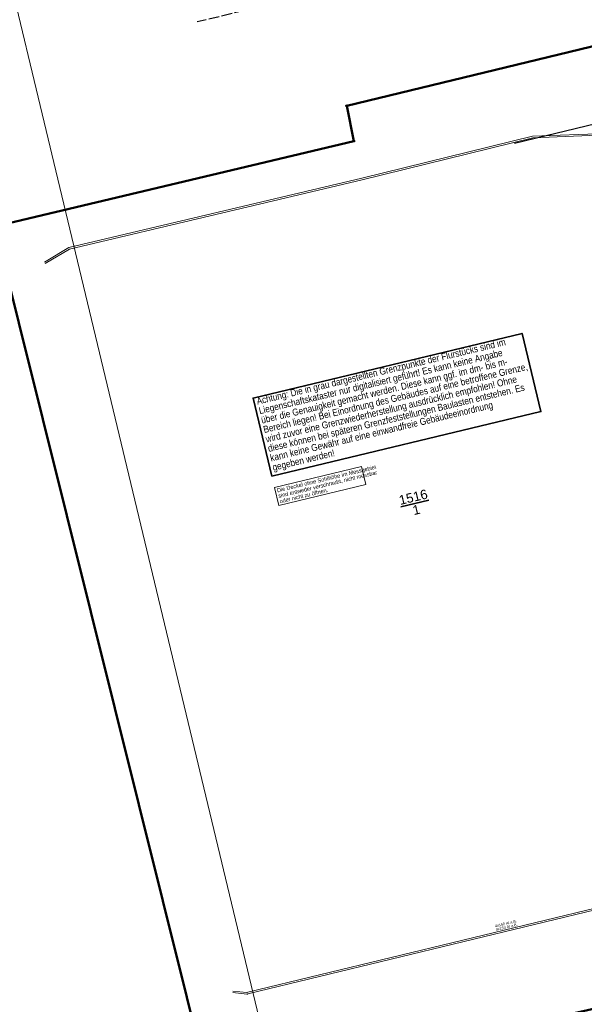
# Model space of a CAD drawing. Header units: metres. Extents: x 311004 to 311786, y 5688269 to 5688759.
# Tile 3 of 96: x 311135 to 311188, y 5688320 to 5688413. Entities that reach past the tile are written whole.
import ezdxf

# ---------------------------------------------------------------- set-up
doc = ezdxf.new("R2010")
doc.units = ezdxf.units.M
for name, pattern in [('1600.2028', [0]), ('2.195', [1.25, 1, -0.25]), ('2.42', [0]), ('2.8', [0])]:
    doc.linetypes.add(name, pattern=pattern)
doc.layers.get('0').update_dxf_attribs({"color": 1, "linetype": 'CONTINUOUS'})
for name, color, linetype in [('Digitalisierung Grenzen', 8, 'CONTINUOUS'), ('Flurstücke_Grenzpunkte', 51, 'CONTINUOUS'), ('Oberflächen', 7, 'CONTINUOUS'), ('Plottbox', 193, 'CONTINUOUS'), ('Stromversorgung', 1, 'CONTINUOUS'), ('Telekom', 202, 'CONTINUOUS'), ('TWL', 5, 'CONTINUOUS')]:
    doc.layers.add(name, color=color, linetype=linetype)
doc.styles.add('Beschriftung Elektroleitung', font='Arial.ttf', dxfattribs={"width": 0.97})
doc.styles.add('Flurstücksnummern neu', font='Arial.ttf', dxfattribs={"width": 0.85})
doc.styles.add('K 10 700 - Flurstücksnummer', font='Arial.ttf')
doc.styles.add('K 10 700 - Schrägstrich als Bruchstrich interpretiert', font='Arial.ttf')
doc.styles.add('Oberflächenmaterial', font='Arial Narrow.ttf')

# ---------------------------------------------------------------- blocks, each defined once
blk = doc.blocks.new('Grenzpunkt_ Abm. nach Quellenlage n. zu spezifizieren')
at = {"lineweight": -2}
blk.add_hatch(color=0, dxfattribs=at).paths.add_polyline_path([(0.165, 0), (0.159378, -0.042705), (0.142894, -0.0825), (0.116673, -0.116673), (0.0825, -0.142894), (0.042705, -0.159378), (0, -0.165), (-0.042705, -0.159378), (-0.0825, -0.142894), (-0.116673, -0.116673), (-0.142894, -0.0825), (-0.159378, -0.042705), (-0.165, 0), (-0.159378, 0.042705), (-0.142894, 0.0825), (-0.116673, 0.116673), (-0.0825, 0.142894), (-0.042705, 0.159378), (0, 0.165), (0.042705, 0.159378), (0.0825, 0.142894), (0.116673, 0.116673), (0.142894, 0.0825), (0.159378, 0.042705)], flags=0)
at = {"color": 0, "lineweight": -2}
blk.add_lwpolyline([(0.142894, -0.0825, -0.5773502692), (-0.142894, -0.0825, -0.5773502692), (0, 0.165, -0.5773502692)], format="xyb", close=True, dxfattribs=at)
blk = doc.blocks.new('O126')
at = {"layer": 'Flurstücke_Grenzpunkte', "color": 8, "linetype": '1600.2028', "lineweight": 50}
for points in [[(311213.236, 5688299.36), (311212.823, 5688300.865), (311210.444, 5688310.744), (311202.822, 5688308.995), (311199.504, 5688322.19), (311161.186, 5688313.62)], [(311161.186, 5688313.62), (311171.026, 5688273.373)]]:
    blk.add_lwpolyline(points, dxfattribs=at)
at = {"layer": 'Flurstücke_Grenzpunkte', "color": 7, "linetype": '1600.2028', "lineweight": 50}
blk.add_lwpolyline([(311171.026, 5688273.373), (311183.856, 5688279.214), (311194.455, 5688287.293), (311211.16, 5688298.014), (311213.236, 5688299.36)], dxfattribs=at)
at = {"layer": 'Flurstücke_Grenzpunkte', "color": 7, "lineweight": 35, "insert": (311176.915131, 5688315.598724), "char_height": 0.875, "attachment_point": 5, "rotation": 13.49997866, "line_spacing_factor": 0.84, "style": 'K 10 700 - Flurstücksnummer'}
blk.add_mtext('1517', dxfattribs=at)
blk = doc.blocks.new('O358')
at = {"layer": 'Flurstücke_Grenzpunkte', "color": 8, "linetype": '1600.2028', "lineweight": 50}
blk.add_lwpolyline([(311007.011, 5688417.298), (311018.208, 5688370.426), (311019.221, 5688366.186), (311132.995, 5688393.201), (311166.686, 5688401.201), (311166.016, 5688404.497), (311202.802, 5688413.395), (311194.642, 5688445.565)], dxfattribs=at)
blk = doc.blocks.new('O807')
at = {"layer": 'Flurstücke_Grenzpunkte', "color": 8, "linetype": '1600.2028', "lineweight": 50}
blk.add_lwpolyline([(311210.614, 5688405.752), (311208.756, 5688414.772), (311202.802, 5688413.395), (311166.016, 5688404.497), (311166.686, 5688401.201), (311132.995, 5688393.201), (311153.293, 5688311.958), (311161.186, 5688313.62)], dxfattribs=at)
at = {"layer": 'Flurstücke_Grenzpunkte', "color": 7, "lineweight": 35, "insert": (311172.401, 5688367.243), "char_height": 0.875, "attachment_point": 5, "rotation": 13.49998, "line_spacing_factor": 0.84, "style": 'K 10 700 - Schrägstrich als Bruchstrich interpretiert'}
blk.add_mtext('\\S1516/1;', dxfattribs=at)

msp = doc.modelspace()

# ---------------------------------------------------------------- linework, layer by layer
at = {"layer": 'Digitalisierung Grenzen', "color": 1, "linetype": 'Continuous', "lineweight": 35}
msp.add_lwpolyline([(311158.996763, 5688369.787845), (311157.236585, 5688377.119514), (311182.466818, 5688383.176757), (311184.226996, 5688375.845088)], close=True, dxfattribs=at)
at = {"layer": 'Oberflächen', "color": 1, "linetype": 'Continuous', "lineweight": 18}
msp.add_lwpolyline([(311159.665351, 5688367.062052), (311159.262658, 5688368.73939), (311167.42072, 5688370.697968), (311167.823413, 5688369.02063)], close=True, dxfattribs=at)
at = {"layer": 'Plottbox', "color": 7, "linetype": 'Continuous', "lineweight": 18}
msp.add_lwpolyline([(311160.207663, 5688308.936479), (311357.355665, 5688356.267527), (311308.85739, 5688558.277378), (311111.709389, 5688510.94633)], close=True, dxfattribs=at)
at = {"layer": 'Stromversorgung', "color": 134, "linetype": '2.8', "lineweight": 13}
for p, q in [((311183.449, 5688401.643), (311204.131, 5688402.477)), ((311204.137, 5688402.326), (311183.47, 5688401.494)), ((311167.443, 5688397.719), (311183.449, 5688401.643)), ((311183.47, 5688401.494), (311167.478, 5688397.573)), ((311139.963, 5688391.221), (311167.443, 5688397.719)), ((311167.478, 5688397.573), (311140.02, 5688391.08)), ((311137.677, 5688389.862), (311139.963, 5688391.221)), ((311140.02, 5688391.08), (311137.747, 5688389.731)), ((311156.744, 5688321.431), (311205.399, 5688333.209)), ((311205.435, 5688333.063), (311156.76, 5688321.28)), ((311155.346, 5688321.552), (311156.656, 5688321.422)), ((311156.655, 5688321.272), (311155.331, 5688321.402)), ((311156.656, 5688321.422), (311156.665, 5688321.422)), ((311156.665, 5688321.422), (311156.694, 5688321.419)), ((311156.694, 5688321.419), (311156.744, 5688321.431))]:
    msp.add_line(p, q, dxfattribs=at)
msp.add_arc((311156.685034, 5688321.570863), 0.300368, 264.26131375, 284.45263664, dxfattribs=at)
at = {"layer": 'Telekom', "color": 6, "linetype": '2.42', "lineweight": 25, "true_color": 0xf200f2}
msp.add_line((311181.748033, 5688400.999409), (311221.771392, 5688410.652675), dxfattribs=at)
at = {"layer": 'TWL', "color": 160, "linetype": '2.195', "lineweight": 25, "true_color": 0x3354ff}
msp.add_line((311166.206, 5688415.768), (311152.01, 5688412.357), dxfattribs=at)

# ---------------------------------------------------------------- block references
at = {"layer": 'Flurstücke_Grenzpunkte', "color": 7, "true_color": 0xffffff}
for name in ['O358', 'O807', 'O126']:
    msp.add_blockref(name, (0, 0), dxfattribs=at)
at = {"layer": 'Flurstücke_Grenzpunkte', "color": 8, "xscale": 0.5, "yscale": 0.5}
for p in [(311166.016, 5688404.497), (311166.686, 5688401.201)]:
    msp.add_blockref('Grenzpunkt_ Abm. nach Quellenlage n. zu spezifizieren', p, dxfattribs=at)

# ---------------------------------------------------------------- texts
at = {"layer": 'Digitalisierung Grenzen', "color": 1, "lineweight": 35, "insert": (311159.188883, 5688370.101357), "char_height": 0.65, "attachment_point": 7, "rotation": 13.49997866, "line_spacing_factor": 0.84, "style": 'Flurstücksnummern neu'}
msp.add_mtext('Achtung: Die in grau dargestellten Grenzpunkte der Flurstücks sind im\\PLiegenschaftskataster nur digitalisiert geführt! Es kann keine Angabe\\Püber die Genauigkeit gemacht werden. Diese kann ggf. im dm- bis m-\\PBereich liegen! Bei Einordnung des Gebäudes auf eine betroffene Grenze,\\Pwird zuvor eine Grenzwiederherstellung ausdrücklich empfohlen! Ohne\\Pdiese können bei späteren Grenzfeststellungen Baulasten entstehen. Es\\Pkann keine Gewähr auf eine einwandfreie Gebäudeeinordnung\\Pgegeben werden!', dxfattribs=at)
at = {"layer": 'Flurstücke_Grenzpunkte', "color": 7, "lineweight": 35, "insert": (311172.401, 5688367.243), "char_height": 0.875, "attachment_point": 5, "rotation": 13.49997866, "line_spacing_factor": 0.84, "style": 'K 10 700 - Schrägstrich als Bruchstrich interpretiert'}
msp.add_mtext('\\S1516/1;', dxfattribs=at)
at = {"layer": 'Oberflächen', "color": 1, "lineweight": 18, "insert": (311159.77619, 5688367.242925), "char_height": 0.375, "attachment_point": 7, "rotation": 13.49997866, "line_spacing_factor": 0.84, "style": 'Oberflächenmaterial'}
msp.add_mtext('Die Deckel ohne Sohlhöhe im Messgebiet\\Psind entweder verschraubt, nicht messbar\\Poder nicht zu öffnen.', dxfattribs=at)
at = {"layer": 'Stromversorgung', "color": 134, "lineweight": 25, "insert": (311181.047972, 5688327.417193), "char_height": 0.25, "attachment_point": 8, "rotation": 13.60790067, "line_spacing_factor": 0.84, "style": 'Beschriftung Elektroleitung'}
msp.add_mtext('4x150 Al a.B.\\P4x150 Al a.B.', dxfattribs=at)

doc.saveas('drawing.dxf')
